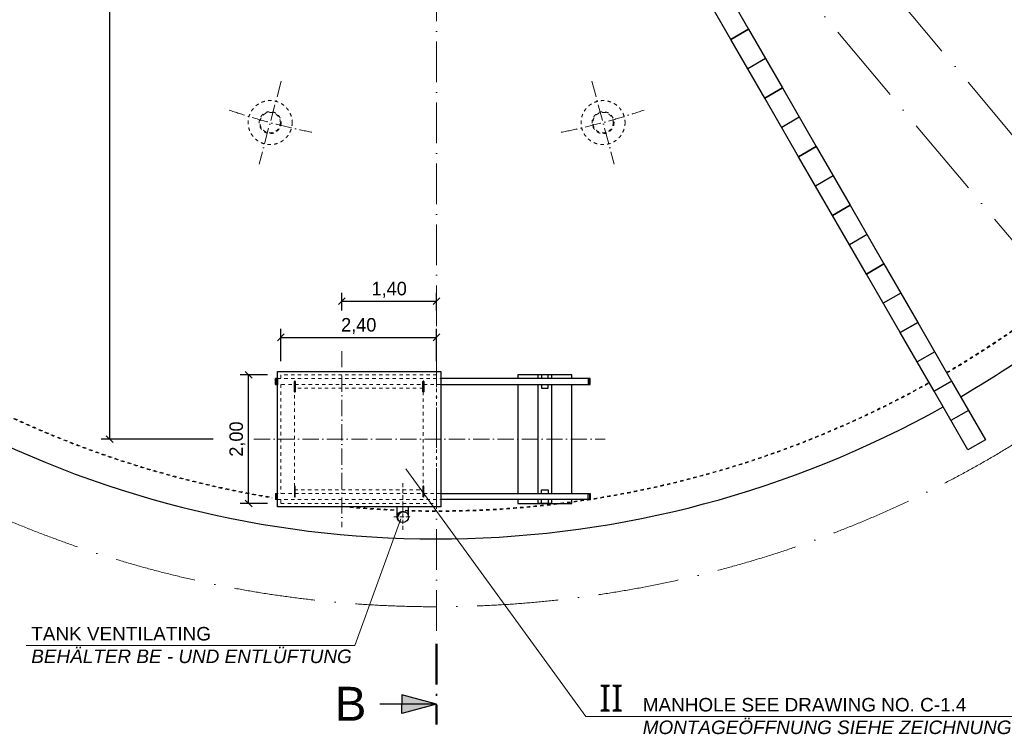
# Model space of a CAD drawing. Header units: millimetres. Extents: x -3395 to 5934498, y -177084 to 63013.
# Tile 40 of 256: x 34631 to 49176, y -18210 to -7657. Entities that reach past the tile are written whole.
import ezdxf

# ---------------------------------------------------------------- set-up
doc = ezdxf.new("R2010")
doc.units = ezdxf.units.MM
doc.linetypes.add('ACAD_ISO10W100', pattern=[18, 12, -3, 0, -3])
doc.linetypes.add('JIS_02_1.0', pattern=[2, 1, -1])
doc.layers.add('Bemaßung', color=7, linetype='Continuous', lineweight=9)
doc.layers.add('Beschriftung', color=7, linetype='Continuous', lineweight=9)
doc.styles.add('LBB3.5M1000', font='isocp.shx', dxfattribs={"height": 3.5})
doc.dimstyles.new('DIN', dxfattribs={"dimtxt": 2.5, "dimasz": 2.5, "dimexe": 1.25, "dimexo": 0.625, "dimtad": 1, "dimtih": 1, "dimdec": 4, "dimdsep": 46, "dimlunit": 6, "dimtxsty": 'Standard', "dimcen": 2.5, "dimadec": 0, "dimazin": 0, "dimtfac": 1, "dimtdec": 4, "dimtmove": 0, "dimatfit": 3, "dimfxl": 0, "dimtvp": 1, "dimtolj": 1, "dimtzin": 0, "dimarcsym": 0})

# ---------------------------------------------------------------- blocks, each defined once
blk = doc.blocks.new('_Oblique')
at = {"color": 0, "linetype": 'ByBlock', "lineweight": -2}
blk.add_line((-0.5, -0.5), (0.5, 0.5), dxfattribs=at)
blk = doc.blocks.new('*D7')
at = {"layer": 'Bemaßung', "color": 0, "lineweight": -2, "transparency": 16777216}
for p, q in [((36068, 0), (35835, 0)), ((35960, -13850), (35960, 0)), ((37489, -13850), (35835, -13850))]:
    blk.add_line(p, q, dxfattribs=at)
at = {"layer": 'DEFPOINTS', "color": 0, "transparency": 16777216}
for p in [(35960, 0), (36868, 0), (38289, -13850)]:
    blk.add_point(p, dxfattribs=at)
at = {"layer": 'Bemaßung', "color": 0, "lineweight": -2, "transparency": 16777216, "xscale": 100, "yscale": 100, "zscale": 100}
for p, rotation in [((35960, 0), 90), ((35960, -13850), 270)]:
    blk.add_blockref('_Oblique', p, dxfattribs=dict(at, rotation=rotation))
at = {"layer": 'Bemaßung', "color": 0, "transparency": 16777216, "insert": (35719, -6925), "char_height": 200, "attachment_point": 5, "rotation": 90}
blk.add_mtext('\\A1;13.850', dxfattribs=at)
blk = doc.blocks.new('*D8')
at = {"layer": 'Bemaßung', "color": 0, "lineweight": -2, "transparency": 16777216}
for p, q in [((38289, -12900), (37888, -12900)), ((38013, -14800), (38013, -12900)), ((38289, -14800), (37888, -14800))]:
    blk.add_line(p, q, dxfattribs=at)
at = {"layer": 'DEFPOINTS', "color": 0, "transparency": 16777216}
for p in [(38013, -12900), (38489, -12900), (38489, -14800)]:
    blk.add_point(p, dxfattribs=at)
at = {"layer": 'Bemaßung', "color": 0, "lineweight": -2, "transparency": 16777216, "xscale": 100, "yscale": 100, "zscale": 100}
for p, rotation in [((38013, -12900), 90), ((38013, -14800), 270)]:
    blk.add_blockref('_Oblique', p, dxfattribs=dict(at, rotation=rotation))
at = {"layer": 'Bemaßung', "color": 0, "transparency": 16777216, "insert": (37847, -13850), "char_height": 200, "attachment_point": 5, "rotation": 90}
blk.add_mtext('\\A1;2,00', dxfattribs=at)
blk = doc.blocks.new('*D9')
at = {"layer": 'Bemaßung', "color": 0, "lineweight": -2, "transparency": 16777216}
for p, q in [((38489, -12700), (38489, -12223)), ((38489, -12348), (40789, -12348)), ((40789, -12700), (40789, -12223))]:
    blk.add_line(p, q, dxfattribs=at)
at = {"layer": 'DEFPOINTS', "color": 0, "transparency": 16777216}
for p in [(40789, -12348), (38489, -12900), (40789, -12900)]:
    blk.add_point(p, dxfattribs=at)
at = {"layer": 'Bemaßung', "color": 0, "lineweight": -2, "transparency": 16777216, "xscale": 100, "yscale": 100, "zscale": 100, "rotation": 180}
blk.add_blockref('_Oblique', (38489, -12348), dxfattribs=at)
at = {"layer": 'Bemaßung', "color": 0, "lineweight": -2, "transparency": 16777216, "xscale": 100, "yscale": 100, "zscale": 100}
blk.add_blockref('_Oblique', (40789, -12348), dxfattribs=at)
at = {"layer": 'Bemaßung', "color": 0, "transparency": 16777216, "insert": (39639, -12181), "char_height": 200, "attachment_point": 5}
blk.add_mtext('\\A1;2,40', dxfattribs=at)
blk = doc.blocks.new('*D10')
at = {"layer": 'Bemaßung', "color": 0, "lineweight": -2, "transparency": 16777216}
for p, q in [((39389, -11950), (39389, -11688)), ((40789, -11950), (40789, -11688)), ((39389, -11813), (40789, -11813))]:
    blk.add_line(p, q, dxfattribs=at)
at = {"layer": 'DEFPOINTS', "color": 0, "transparency": 16777216}
for p in [(40789, -11813), (39389, -12550), (40789, -12550)]:
    blk.add_point(p, dxfattribs=at)
at = {"layer": 'Bemaßung', "color": 0, "lineweight": -2, "transparency": 16777216, "xscale": 100, "yscale": 100, "zscale": 100, "rotation": 180}
blk.add_blockref('_Oblique', (39389, -11813), dxfattribs=at)
at = {"layer": 'Bemaßung', "color": 0, "lineweight": -2, "transparency": 16777216, "xscale": 100, "yscale": 100, "zscale": 100}
blk.add_blockref('_Oblique', (40789, -11813), dxfattribs=at)
at = {"layer": 'Bemaßung', "color": 0, "transparency": 16777216, "insert": (40089, -11646), "char_height": 200, "attachment_point": 5}
blk.add_mtext('\\A1;1,40', dxfattribs=at)

msp = doc.modelspace()

# ---------------------------------------------------------------- hatches: boundary and pattern name
for points in [[(40789.44271, -17764.42147), (40277.25022, -17627.17991), (40277.25022, -17764.42147)], [(40789.44271, -17764.42147), (40277.25022, -17764.42147), (40277.25022, -17901.66303)]]:
    msp.add_hatch(color=256).paths.add_polyline_path(points)
at = {"layer": 'Beschriftung'}
for points in [[(40289.44271, -14915.85, 0.4142135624), (40205.29271, -15000), (40218.88537, -15000, -0.316340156), (40289.44271, -14929.44266)], [(40289.44271, -14915.85), (40289.44271, -14929.44266, -0.1800703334), (40348.94574, -14940.49696, 0.1989123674)], [(40218.88537, -15000), (40205.29271, -15000, 0.1989123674), (40229.93967, -15059.50304, -0.1800703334)]]:
    msp.add_hatch(color=256, dxfattribs=at).paths.add_polyline_path(points)

# ---------------------------------------------------------------- linework, layer by layer
at = {"linetype": 'ACAD_ISO10W100', "lineweight": 18, "ltscale": 50}
msp.add_line((40789.44271, -3480.3193), (40789.44271, -16875), dxfattribs=at)
at = {"linetype": 'ACAD_ISO10W100', "lineweight": 13, "ltscale": 100}
for p, q in [((50569.37699, -10877.40991), (45089.44271, -4346.67853)), ((49803.33255, -11520.19752), (44089.44271, -4710.64877))]:
    msp.add_line(p, q, dxfattribs=at)
for p, q in [((45647.66273, -8231.08891), (45387.85511, -8381.08891)), ((46147.66273, -9097.11432), (45887.85511, -9247.11432)), ((46647.66273, -9963.13972), (46387.85511, -10113.13972)), ((47147.66273, -10829.16512), (46887.85511, -10979.16512)), ((47647.66273, -11695.19053), (47387.85511, -11845.19053)), ((48147.66273, -12561.21593), (47887.85511, -12711.21593)), ((42289.44271, -12955.18136), (42289.44271, -12900)), ((42489.44271, -12900), (42289.44271, -12900)), ((42489.44271, -12955.18136), (42489.44271, -12900)), ((38409.44271, -13045.18136), (38409.44271, -12955.18136)), ((38439.44271, -12955.18136), (38409.44271, -12955.18136)), ((38409.44271, -13045.18136), (38439.44271, -13045.18136)), ((38419.44271, -13045.18136), (38419.44271, -12955.18136)), ((38688.44271, -13150), (38688.44271, -13000)), ((38700.44271, -13000), (38700.44271, -13150)), ((40588.44271, -13150), (40588.44271, -13000)), ((40600.44271, -13000), (40600.44271, -13150)), ((43059.44271, -12955.18136), (40849.44271, -12955.18136)), ((40849.44271, -13045.18136), (43059.44271, -13045.18136)), ((42289.44271, -14654.81864), (42289.44271, -13045.18136)), ((42489.44271, -14654.81864), (42489.44271, -13045.18136)), ((43049.44271, -13045.18136), (43049.44271, -12955.18136)), ((43059.44271, -13045.18136), (43059.44271, -12955.18136)), ((48647.66273, -13427.24134), (48387.85511, -13577.24134)), ((38409.44271, -14654.81864), (38409.44271, -14744.81864)), ((38409.44271, -14654.81864), (38439.44271, -14654.81864)), ((38419.44271, -14654.81864), (38419.44271, -14744.81864)), ((38688.44271, -14550), (38688.44271, -14700)), ((38700.44271, -14700), (38700.44271, -14550)), ((40588.44271, -14550), (40588.44271, -14700)), ((40600.44271, -14700), (40600.44271, -14550)), ((40849.44271, -14654.81864), (43059.44271, -14654.81864)), ((43049.44271, -14654.81864), (43049.44271, -14744.81864)), ((43059.44271, -14654.81864), (43059.44271, -14744.81864)), ((38439.44271, -14744.81864), (38409.44271, -14744.81864)), ((43059.44271, -14744.81864), (40849.44271, -14744.81864)), ((42289.44271, -14800), (42289.44271, -14744.81864)), ((42489.44271, -14800), (42289.44271, -14800)), ((42489.44271, -14800), (42489.44271, -14744.81864)), ((40205.29271, -15000), (40205.29271, -14850)), ((40373.59271, -15000), (40373.59271, -14850)), ((40789.44271, -17764.42147), (40277.25022, -17627.17991)), ((40277.25022, -17627.17991), (40277.25022, -17764.42147)), ((40789.44271, -17764.42147), (39949.52873, -17764.42147)), ((40789.44271, -17764.42147), (40277.25022, -17901.66303)), ((40277.25022, -17901.66303), (40277.25022, -17764.42147))]:
    msp.add_line(p, q)
at = {"linetype": 'ACAD_ISO10W100', "lineweight": 18, "ltscale": 20}
for p, q in [((38494.83599, -8563.58885), (38166.48757, -9789.00185)), ((43084.04942, -8563.58885), (43412.39785, -9789.00185)), ((39389.44271, -12550), (39389.44271, -15150)), ((38089.44271, -13850), (43279.44271, -13850))]:
    msp.add_line(p, q, dxfattribs=at)
at = {"linetype": 'JIS_02_1.0', "lineweight": 18, "ltscale": 50}
for p, q in [((40789.44271, -12900), (38489.44271, -12900)), ((38489.44271, -12900), (38489.44271, -12955.18136)), ((40789.44271, -12955.18136), (40789.44271, -12900)), ((38439.44271, -12955.18136), (40849.44271, -12955.18136)), ((40849.44271, -13045.18136), (38439.44271, -13045.18136)), ((38489.44271, -13045.18136), (38489.44271, -14654.81864)), ((40789.44271, -14654.81864), (40789.44271, -13045.18136)), ((40589.44271, -13100), (38689.44271, -13100)), ((38689.44271, -13100), (38689.44271, -14600)), ((40589.44271, -14600), (40589.44271, -13100)), ((40849.44271, -14654.81864), (38439.44271, -14654.81864)), ((38689.44271, -14600), (40589.44271, -14600)), ((38439.44271, -14744.81864), (40849.44271, -14744.81864)), ((38489.44271, -14744.81864), (38489.44271, -14800)), ((38489.44271, -14800), (40789.44271, -14800)), ((40789.44271, -14800), (40789.44271, -14744.81864))]:
    msp.add_line(p, q, dxfattribs=at)
at = {"linetype": 'ACAD_ISO10W100', "lineweight": 18, "ltscale": 5}
for p, q in [((40289.44271, -14500), (40289.44271, -15200)), ((40155.29271, -15000), (40423.59271, -15000))]:
    msp.add_line(p, q, dxfattribs=at)
at = {"linetype": 'ACAD_ISO10W100', "lineweight": 50, "ltscale": 50}
msp.add_line((40789.44271, -16875), (40789.44271, -18064.42147), dxfattribs=at)
for points in [[(44637.85511, -7082.05081), (44897.66273, -6932.05081), (45397.66273, -7798.07621), (45137.85511, -7948.07621)], [(45137.85511, -7948.07621), (45397.66273, -7798.07621), (45897.66273, -8664.10162), (45637.85511, -8814.10162)], [(45637.85511, -8814.10162), (45897.66273, -8664.10162), (46397.66273, -9530.12702), (46137.85511, -9680.12702)], [(46137.85511, -9680.12702), (46397.66273, -9530.12702), (46897.66273, -10396.15242), (46637.85511, -10546.15242)], [(46637.85511, -10546.15242), (46897.66273, -10396.15242), (47397.66273, -11262.17783), (47137.85511, -11412.17783)], [(47137.85511, -11412.17783), (47397.66273, -11262.17783), (47897.66273, -12128.20323), (47637.85511, -12278.20323)], [(47637.85511, -12278.20323), (47897.66273, -12128.20323), (48397.66273, -12994.22863), (48137.85511, -13144.22863)], [(38439.44271, -12850), (40849.44271, -12850), (40849.44271, -14850), (38439.44271, -14850)], [(48137.85511, -13144.22863), (48397.66273, -12994.22863), (48897.66273, -13860.25404), (48637.85511, -14010.25404)]]:
    msp.add_lwpolyline(points, close=True)
for points in [[(42789.44271, -12955.18136), (42789.44271, -12900), (41989.44271, -12900), (41989.44271, -12955.18136)], [(42439.44271, -12955.18136), (42439.44271, -12900.18136), (42339.44271, -12900.18136), (42339.44271, -12955.18136)], [(38419.44271, -12960.18136), (38439.44271, -12960.18136), (38439.44271, -13040.18136), (38419.44271, -13040.18136)], [(41989.44271, -13045.18136), (41989.44271, -14654.81864)], [(42339.44271, -13045.18136), (42339.44271, -13100.18136), (42439.44271, -13100.18136), (42439.44271, -13045.18136)], [(42789.44271, -14654.81864), (42789.44271, -13045.18136)], [(43049.44271, -12960.18136), (43029.44271, -12960.18136), (43029.44271, -13040.18136), (43049.44271, -13040.18136)], [(38419.44271, -14739.81864), (38439.44271, -14739.81864), (38439.44271, -14659.81864), (38419.44271, -14659.81864)], [(42339.44271, -14654.81864), (42339.44271, -14599.81864), (42439.44271, -14599.81864), (42439.44271, -14654.81864)], [(43049.44271, -14739.81864), (43029.44271, -14739.81864), (43029.44271, -14659.81864), (43049.44271, -14659.81864)], [(41989.44271, -14744.81864), (41989.44271, -14800), (42789.44271, -14800), (42789.44271, -14744.81864)], [(42439.44271, -14744.81864), (42439.44271, -14799.81864), (42339.44271, -14799.81864), (42339.44271, -14744.81864)]]:
    msp.add_lwpolyline(points)
at = {"linetype": 'JIS_02_1.0', "lineweight": 18, "ltscale": 50}
for centre, radius in [((38330.66178, -9176.29535), 325), ((43248.22363, -9176.29535), 325), ((38330.66178, -9176.29535), 161.95), ((43248.22363, -9176.29535), 161.95), ((38330.66178, -9176.29535), 150.95), ((43248.22363, -9176.29535), 150.95)]:
    msp.add_circle(centre, radius, dxfattribs=at)
msp.add_circle((40289.44271, -15000), 84.15)
at = {"linetype": 'ACAD_ISO10W100', "lineweight": 13, "ltscale": 100}
msp.add_arc((40789.44271, 0), 16325, 189.98200399, 174.084252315, dxfattribs=at)
at = {"linetype": 'Continuous'}
for start, end in [(312.318634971, 178.371022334), (185.628977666, 299.221566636), (300.343206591, 307.681365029)]:
    msp.add_arc((40789.44271, 0), 15325, start, end, dxfattribs=at)
at = {"linetype": 'JIS_02_1.0', "lineweight": 18, "ltscale": 50}
for centre, radius, start, end in [((40789.44271, 0), 14919, 180.727498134, 260.625924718), ((40789.44271, 0), 14909, 180.72798612, 260.619580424), ((40789.44271, 0), 14909, 300.35278307, 307.116508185), ((40789.44271, 0), 14919, 300.352546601, 307.118442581), ((40789.44271, 0), 14909, 268.209431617, 299.199844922), ((40789.44271, 0), 14919, 268.210632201, 299.200381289), ((40839.44271, 0), 14919, 264.487357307, 267.563840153), ((40839.44271, 0), 14909, 264.901027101, 267.562205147)]:
    msp.add_arc(centre, radius, start, end, dxfattribs=at)
at = {"linetype": 'ACAD_ISO10W100', "lineweight": 18, "ltscale": 20}
for start, end in [(251.17361695, 258.82638305), (281.17361695, 288.82638305)]:
    msp.add_arc((40789.44271, 0), 9500, start, end, dxfattribs=at)
for centre, start, end in [((38694.44271, -13000), 0, 180), ((40594.44271, -13000), 0, 180), ((38694.44271, -13150), 180, 0), ((40594.44271, -13150), 180, 0), ((38694.44271, -14550), 0, 180), ((40594.44271, -14550), 0, 180), ((38694.44271, -14700), 180, 0), ((40594.44271, -14700), 180, 0)]:
    msp.add_arc(centre, 6, start, end)
at = {"layer": 'Beschriftung', "lineweight": 13}
for p, q in [((42995.96392, -17949.22398), (40334.09256, -14290.97371)), ((39581.26488, -16900.8257), (40262.88037, -15030.31366)), ((34726.04625, -16900.8257), (39581.26488, -16900.8257)), ((42995.96392, -17949.22398), (50623.666, -17949.22398))]:
    msp.add_line(p, q, dxfattribs=at)
at = {"layer": 'Beschriftung'}
msp.add_arc((40304.34466, -15014.90196), 86.74883, 59.059982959, 210.940017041, dxfattribs=at)

# ---------------------------------------------------------------- texts
at = {"layer": 'Beschriftung', "attachment_point": 1, "style": 'LBB3.5M1000'}
for s, insert, char_height, width in [('{\\fArial|b0|i0|c0|p34;\\C256;TANK VENTILATING\\P\\fArial|b0|i1|c0|p34;BEHÄLTER BE - UND ENTLÜFTUNG}', (34801.64335, -16624.61577), 200, 6779.5439945), ('{\\fArial|b0|i0|c0|p34;B}', (39286.15563, -17508.52456), 500, 335.8461916), ('{\\fSegoe UI|b0|i0|c0|p34;\\H2x;\\C256;II}', (43191.7116, -17475.79043), 200, 517.2088703), ('{\\fArial|b0|i0|c0|p34;\\C256;MANHOLE SEE DRAWING NO. C-1.4\\P\\fArial|b0|i1|c0|p34;MONTAGEÖFFNUNG SIEHE ZEICHNUNG NR. C-1.4}', (43834.33842, -17673.01404), 200, 6779.5439945)]:
    msp.add_mtext(s, dxfattribs=dict(at, insert=insert, char_height=char_height, width=width))

# ---------------------------------------------------------------- dimensions: what is measured, and where the dimension line sits
at = {"layer": 'Bemaßung'}
dim = msp.add_linear_dim(base=(35960.45587, 0), p1=(38289.44271, -13850), p2=(36868.0794, 0), angle=90, dimstyle='DIN', override={"dimscale": 100, "dimtxt": 2, "dimasz": 1, "dimexo": 8, "dimgap": 0.5, "dimtih": 0, "dimblk1": 'Oblique', "dimblk2": 'Oblique', "dimsah": 1, "dimtmove": 2}, dxfattribs=at)
dim.commit()
dim.dimension.update_dxf_attribs({"geometry": '*D7', "text_midpoint": (35718.72667, -6925), "dimtype": 160})
for base, p1, p2, text, override, picture, middle in [((40789.44271, -11812.61641), (39389.44271, -12550), (40789.44271, -12550), '1,40', {"dimscale": 100, "dimtxt": 2, "dimasz": 1, "dimexo": 6, "dimgap": 0.5, "dimtih": 0, "dimblk1": 'Oblique', "dimblk2": 'Oblique', "dimsah": 1, "dimtmove": 2}, '*D10', (40089.44271, -11645.94974)), ((40789.44271, -12348.0496), (38489.44271, -12900), (40789.44271, -12900), '2,40', {"dimscale": 100, "dimtxt": 2, "dimasz": 1, "dimexo": 2, "dimgap": 0.5, "dimtih": 0, "dimblk1": 'Oblique', "dimblk2": 'Oblique', "dimsah": 1, "dimtmove": 2}, '*D9', (39639.44271, -12181.38293))]:
    dim = msp.add_linear_dim(base=base, p1=p1, p2=p2, text=text, dimstyle='DIN', override=override, dxfattribs=at)
    dim.commit()
    dim.dimension.update_dxf_attribs({"geometry": picture, "text_midpoint": middle})
dim = msp.add_linear_dim(base=(38013.32874, -12900), p1=(38489.44271, -14800), p2=(38489.44271, -12900), angle=90, text='2,00', dimstyle='DIN', override={"dimscale": 100, "dimtxt": 2, "dimasz": 1, "dimexo": 2, "dimgap": 0.5, "dimtih": 0, "dimblk1": 'Oblique', "dimblk2": 'Oblique', "dimsah": 1, "dimtmove": 2}, dxfattribs=at)
dim.commit()
dim.dimension.update_dxf_attribs({"geometry": '*D8', "text_midpoint": (37846.66207, -13850)})

doc.saveas('drawing.dxf')
